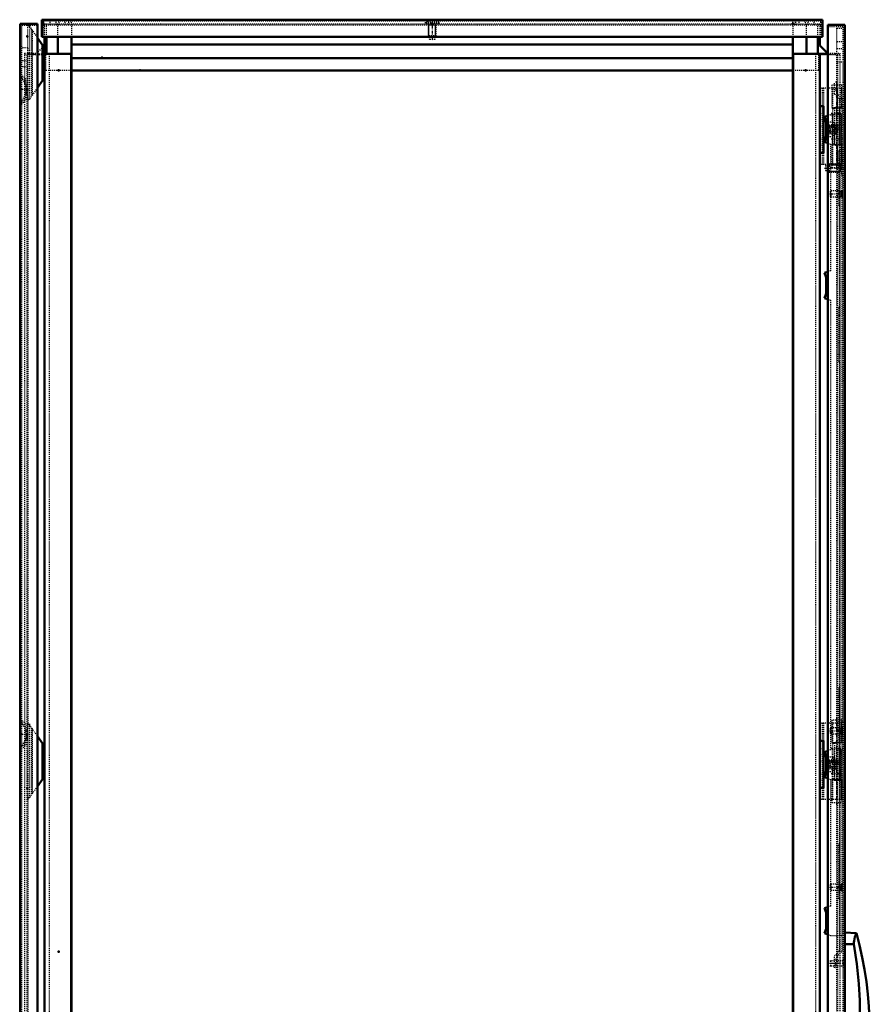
# Model space of a CAD drawing. Header units: millimetres. Extents: x -4 to 3283, y -42 to 4073.
# Tile 9 of 10: x 1946 to 2787, y 1965 to 2935. Entities that reach past the tile are written whole.
import ezdxf

# ---------------------------------------------------------------- set-up
doc = ezdxf.new("R2010")
doc.units = ezdxf.units.MM
doc.linetypes.add('Center', pattern=[1.5, 0.45, -0.5, 0.05, -0.5])
doc.linetypes.add('Dashed', pattern=[2, 1, -1])
for name, color, linetype, lineweight in [('2d ConnectionPoints', 7, 'Continuous', 50), ('AM_0', 7, 'Continuous', 50), ('AM_5', 3, 'Continuous', 25), ('AM_7', 7, 'Center', 25), ('AM_9', 6, 'Dashed', 25)]:
    doc.layers.add(name, color=color, linetype=linetype, lineweight=lineweight)

# ---------------------------------------------------------------- blocks, each defined once
blk = doc.blocks.new('55_CCR048R5_0__Roof_plate_0_in_MCS20048R5_0__1300')
at = {"layer": 'AM_0'}
for p, q in [((2735.89, 2934.62), (1967.89, 2934.62)), ((1967.89, 2934.62), (1967.89, 2917.62)), ((2735.89, 2934.62), (2735.89, 2917.62)), ((2735.89, 2917.62), (1967.89, 2917.62))]:
    blk.add_line(p, q, dxfattribs=at)
at = {"layer": 'AM_5'}
for p, q in [((2347.89, 2929.62), (2355.89, 2929.62)), ((2348.66, 2917.92), (2348.66, 2929.62)), ((2355.12, 2917.92), (2355.12, 2929.62))]:
    blk.add_line(p, q, dxfattribs=at)
at = {"layer": 'AM_7'}
blk.add_line((2351.89, 2934.02), (2351.89, 2914.22), dxfattribs=at)
at = {"layer": 'AM_9'}
for p, q in [((1969.39, 2933.12), (1969.39, 2917.62)), ((2734.39, 2933.12), (1969.39, 2933.12)), ((1969.64, 2929.62), (1969.64, 2933.12)), ((1969.64, 2929.62), (2734.14, 2929.62)), ((1976.14, 2929.62), (1976.14, 2933.12)), ((1981.87, 2929.62), (1981.87, 2933.12)), ((1984.71, 2929.62), (1984.71, 2933.12)), ((1990.82, 2929.62), (1990.82, 2933.12)), ((1994.24, 2929.62), (1994.24, 2933.12)), ((1994.31, 2929.62), (1994.31, 2933.12)), ((1996.88, 2929.62), (1996.88, 2933.12)), ((2344.89, 2932.12), (2344.89, 2930.92)), ((2358.89, 2932.12), (2344.89, 2932.12)), ((2358.89, 2930.92), (2344.89, 2930.92)), ((2347.39, 2933.12), (2347.39, 2932.12)), ((2347.89, 2930.92), (2347.89, 2918.69)), ((2355.89, 2918.69), (2355.89, 2930.92)), ((2356.39, 2932.12), (2356.39, 2933.12)), ((2358.89, 2930.92), (2358.89, 2932.12)), ((2706.9, 2929.62), (2706.9, 2933.12)), ((2709.47, 2929.62), (2709.47, 2933.12)), ((2709.55, 2929.62), (2709.55, 2933.12)), ((2712.96, 2929.62), (2712.96, 2933.12)), ((2719.07, 2929.62), (2719.07, 2933.12)), ((2721.91, 2929.62), (2721.91, 2933.12)), ((2727.64, 2929.62), (2727.64, 2933.12)), ((2734.14, 2929.62), (2734.14, 2933.12)), ((2734.39, 2917.62), (2734.39, 2933.12)), ((2347.89, 2918.69), (2348.39, 2918.19)), ((2355.89, 2918.69), (2347.89, 2918.69)), ((2348.39, 2918.19), (2349.14, 2915.12)), ((2355.39, 2918.19), (2348.39, 2918.19)), ((2354.64, 2915.12), (2355.39, 2918.19)), ((2355.39, 2918.19), (2355.89, 2918.69)), ((2354.64, 2915.12), (2349.14, 2915.12))]:
    blk.add_line(p, q, dxfattribs=at)
blk = doc.blocks.new('57_LSSD2000_0__Espagnolette_Top_0_in_MCS20048R5_0__1300')
at = {"layer": 'AM_0'}
for p, q in [((2741.09, 2840.12), (2737.99, 2839)), ((2737.99, 2839), (2739.58, 2834.63)), ((2739.58, 2834.63), (2739.58, 2818.63)), ((2739.58, 2818.63), (2737.99, 2814.26)), ((2737.99, 2814.26), (2741.09, 2813.13)), ((2741.09, 2686.42), (2737.99, 2685.3)), ((2737.99, 2685.3), (2739.58, 2680.93)), ((2739.58, 2680.93), (2739.58, 2664.93)), ((2739.58, 2664.93), (2737.99, 2660.56)), ((2737.99, 2660.56), (2741.09, 2659.43)), ((2741.09, 2214.82), (2737.99, 2213.69)), ((2737.99, 2213.69), (2739.58, 2209.32)), ((2739.58, 2209.32), (2739.58, 2193.32)), ((2739.58, 2193.32), (2737.99, 2188.95)), ((2737.99, 2188.95), (2741.09, 2187.83)), ((2741.09, 2061.12), (2737.99, 2059.99)), ((2737.99, 2059.99), (2739.58, 2055.62)), ((2739.58, 2055.62), (2739.58, 2039.62)), ((2739.58, 2039.62), (2737.99, 2035.25)), ((2737.99, 2035.25), (2741.09, 2034.13))]:
    blk.add_line(p, q, dxfattribs=at)
at = {"layer": 'AM_9'}
for p, q in [((2747.79, 2861.3), (2747.79, 2873.12)), ((2749.79, 2873.12), (2747.79, 2873.12)), ((2749.79, 2870.12), (2747.79, 2870.12)), ((2749.79, 2873.12), (2749.79, 2862.12)), ((2749.79, 2865.8), (2747.79, 2865.8)), ((2749.79, 2864.59), (2747.79, 2864.59)), ((2752.84, 2856.25), (2747.79, 2861.3)), ((2749.79, 2862.12), (2754.84, 2857.07)), ((2752.84, 2018), (2752.84, 2856.25)), ((2754.84, 2857.07), (2754.84, 2017.17)), ((2743.84, 2841.12), (2741.09, 2840.12)), ((2743.84, 2841.12), (2754.84, 2841.12)), ((2741.64, 2834.81), (2739.87, 2839.68)), ((2741.64, 2834.81), (2741.64, 2818.11)), ((2739.98, 2813.54), (2741.64, 2818.11)), ((2741.09, 2813.13), (2743.84, 2812.13)), ((2743.84, 2812.13), (2743.84, 2687.42)), ((2752.84, 2805.83), (2751.84, 2804.83)), ((2751.84, 2804.83), (2751.84, 2752)), ((2751.84, 2797.92), (2752.84, 2797.92)), ((2751.84, 2758.92), (2752.84, 2758.92)), ((2751.84, 2752), (2752.84, 2751)), ((2741.64, 2681.11), (2739.87, 2685.98)), ((2743.84, 2687.42), (2741.09, 2686.42)), ((2741.64, 2681.11), (2741.64, 2664.41)), ((2739.98, 2659.84), (2741.64, 2664.41)), ((2741.09, 2659.43), (2743.84, 2658.43)), ((2743.84, 2658.43), (2743.84, 2215.82)), ((2752.84, 2652.03), (2751.84, 2651.03)), ((2751.84, 2651.03), (2751.84, 2598.2)), ((2751.84, 2644.12), (2752.84, 2644.12)), ((2751.84, 2605.12), (2752.84, 2605.12)), ((2751.84, 2598.2), (2752.84, 2597.2)), ((2752.84, 2277.23), (2751.84, 2276.23)), ((2751.84, 2276.23), (2751.84, 2223.4)), ((2751.84, 2269.32), (2752.84, 2269.32)), ((2751.84, 2230.32), (2752.84, 2230.32)), ((2751.84, 2223.4), (2752.84, 2222.4)), ((2741.64, 2209.84), (2739.98, 2214.41)), ((2743.84, 2215.82), (2741.09, 2214.82)), ((2741.64, 2209.84), (2741.64, 2193.13)), ((2739.87, 2188.27), (2741.64, 2193.13)), ((2741.09, 2187.83), (2743.84, 2186.82)), ((2743.84, 2186.82), (2743.84, 2062.12)), ((2752.84, 2123.43), (2751.84, 2122.43)), ((2751.84, 2122.43), (2751.84, 2069.6)), ((2751.84, 2115.52), (2752.84, 2115.52)), ((2751.84, 2076.52), (2752.84, 2076.52)), ((2751.84, 2069.6), (2752.84, 2068.6)), ((2741.64, 2056.14), (2739.98, 2060.71)), ((2743.84, 2062.12), (2741.09, 2061.12)), ((2741.64, 2056.14), (2741.64, 2039.43)), ((2739.87, 2034.57), (2741.64, 2039.43)), ((2741.09, 2034.13), (2743.84, 2033.12)), ((2743.84, 2033.12), (2754.84, 2033.12)), ((2747.79, 2012.95), (2752.84, 2018)), ((2754.84, 2017.17), (2749.79, 2012.12)), ((2747.79, 2001.12), (2747.79, 2012.95)), ((2749.79, 2009.66), (2747.79, 2009.66)), ((2749.79, 2008.45), (2747.79, 2008.45)), ((2749.79, 2012.12), (2749.79, 2001.12)), ((2749.79, 2004.12), (2747.79, 2004.12)), ((2749.79, 2001.12), (2747.79, 2001.12))]:
    blk.add_line(p, q, dxfattribs=at)
blk = doc.blocks.new('58_LSSDXXXX_0__Lock_0_in_MCS20048R5_0__1300')
at = {"layer": 'AM_0'}
for p, q in [((2769.26, 2035.53), (2757.89, 2036.12)), ((2766.85, 2024.51), (2757.89, 2024.57)), ((2766.85, 1852.74), (2757.89, 1852.68)), ((2757.89, 1841.12), (2769.26, 1841.72))]:
    blk.add_line(p, q, dxfattribs=at)
for points in [[(2769.27, 2035.53), (2769.2, 2035.37), (2769, 2034.91), (2768.67, 2034.13), (2768.26, 2033.05), (2767.79, 2031.67), (2767.31, 2029.96), (2766.93, 2027.94), (2766.8, 2026.29), (2766.85, 2024.51)], [(2766.85, 2024.51), (2769.67, 2005.19), (2771.55, 1985.67), (2772.52, 1969.16), (2773.15, 1936.02), (2772.27, 1902.84), (2771.12, 1886.12), (2769.34, 1869.39), (2766.85, 1852.74)], [(2766.85, 1852.74), (2766.8, 1850.97), (2766.94, 1849.23), (2767.61, 1846.15), (2768.52, 1843.51), (2768.91, 1842.55), (2769.18, 1841.93), (2769.27, 1841.72), (2769.27, 1841.72)]]:
    blk.add_lwpolyline(points, dxfattribs=at)
blk.add_arc((2420.86, 1938.62), 361.63, 344.45916, 15.54089, dxfattribs=at)
at = {"layer": 'AM_7'}
for p, q in [((2758.72, 2005.62), (2740.46, 2005.62)), ((2758.72, 1871.62), (2740.46, 1871.62))]:
    blk.add_line(p, q, dxfattribs=at)
at = {"layer": 'AM_9'}
for p, q in [((2744.13, 2008.12), (2741.29, 2007.62)), ((2741.29, 2003.62), (2741.29, 2007.62)), ((2744.13, 2003.12), (2744.13, 2008.12)), ((2757.89, 2008.12), (2744.13, 2008.12)), ((2741.29, 2003.62), (2744.13, 2003.12)), ((2744.13, 2003.12), (2757.89, 2003.12)), ((2744.13, 1874.12), (2741.29, 1873.62)), ((2741.29, 1869.62), (2741.29, 1873.62)), ((2757.89, 1874.12), (2744.13, 1874.12)), ((2744.13, 1869.12), (2744.13, 1874.12)), ((2741.29, 1869.62), (2744.13, 1869.12)), ((2744.13, 1869.12), (2757.89, 1869.12))]:
    blk.add_line(p, q, dxfattribs=at)
blk = doc.blocks.new('59_DN2004R5_0__Plain_door_0_in_MCS20048R5_0__1300')
at = {"layer": 'AM_0'}
for p, q in [((2741.09, 2929.62), (2741.09, 947.62)), ((2741.09, 2929.62), (2757.89, 2929.62)), ((2757.89, 2929.62), (2757.89, 947.62))]:
    blk.add_line(p, q, dxfattribs=at)
at = {"layer": 'AM_5'}
for p, q in [((2741.69, 2791.86), (2753.39, 2791.86)), ((2753.39, 2792.62), (2753.39, 2784.62)), ((2741.69, 2785.39), (2753.39, 2785.39)), ((2751.84, 2765.51), (2754.39, 2765.51)), ((2754.39, 2766.12), (2754.39, 2760.12)), ((2751.84, 2760.74), (2754.39, 2760.74)), ((2751.84, 2237.01), (2754.39, 2237.01)), ((2751.84, 2232.24), (2754.39, 2232.24)), ((2754.39, 2237.62), (2754.39, 2231.62)), ((2751.84, 2083.01), (2754.39, 2083.01)), ((2751.84, 2078.24), (2754.39, 2078.24)), ((2754.39, 2083.62), (2754.39, 2077.62))]:
    blk.add_line(p, q, dxfattribs=at)
at = {"layer": 'AM_7'}
for p, q in [((2738, 2788.62), (2757.69, 2788.62)), ((2742.76, 2763.12), (2756.62, 2763.12)), ((2742.76, 2234.62), (2756.62, 2234.62)), ((2742.76, 2080.62), (2756.62, 2080.62)), ((2757.99, 2008.62), (2755.79, 2008.62))]:
    blk.add_line(p, q, dxfattribs=at)
at = {"layer": 'AM_9'}
for p, q in [((2755.89, 2927.62), (2741.09, 2927.62)), ((2755.89, 2927.62), (2755.89, 949.62)), ((2749.89, 2926.12), (2755.89, 2926.12)), ((2749.89, 951.12), (2749.89, 2926.12)), ((2749.89, 2913.12), (2755.89, 2913.12)), ((2749.89, 2906.12), (2755.89, 2906.12)), ((2749.89, 2893.12), (2755.89, 2893.12)), ((2745.54, 2841.62), (2745.54, 2811.62)), ((2745.54, 2841.62), (2755.89, 2841.62)), ((2747.54, 2841.62), (2747.54, 2811.62)), ((2750.09, 2841.62), (2750.09, 2811.62)), ((2752.21, 2841.62), (2752.21, 2811.62)), ((2752.64, 2811.62), (2752.64, 2841.62)), ((2753.87, 2841.62), (2753.87, 2811.62)), ((2753.89, 2841.62), (2753.89, 2811.62)), ((2754.64, 2811.62), (2754.64, 2841.62)), ((2753.89, 2811.62), (2755.89, 2811.62)), ((2741.51, 2791.68), (2738.89, 2790.97)), ((2742.46, 2792.62), (2741.51, 2791.68)), ((2741.51, 2791.68), (2741.51, 2785.57)), ((2754.69, 2792.62), (2742.46, 2792.62)), ((2742.46, 2792.62), (2742.46, 2784.62)), ((2755.89, 2795.62), (2754.69, 2795.62)), ((2754.69, 2795.62), (2754.69, 2781.62)), ((2738.89, 2790.97), (2738.89, 2786.27)), ((2738.89, 2786.27), (2741.51, 2785.57)), ((2741.51, 2785.57), (2742.46, 2784.62)), ((2742.46, 2784.62), (2754.69, 2784.62)), ((2754.69, 2781.62), (2755.89, 2781.62)), ((2744.01, 2766.12), (2743.39, 2765.51)), ((2743.39, 2765.51), (2743.39, 2760.74)), ((2755.19, 2766.12), (2744.01, 2766.12)), ((2744.01, 2766.12), (2744.01, 2760.12)), ((2755.89, 2766.62), (2755.19, 2766.62)), ((2755.19, 2766.62), (2755.19, 2759.62)), ((2743.39, 2760.74), (2744.01, 2760.12)), ((2744.01, 2760.12), (2755.19, 2760.12)), ((2755.19, 2759.62), (2755.89, 2759.62)), ((2744.01, 2237.62), (2743.39, 2237.01)), ((2743.39, 2237.01), (2743.39, 2232.24)), ((2743.39, 2232.24), (2744.01, 2231.62)), ((2755.19, 2237.62), (2744.01, 2237.62)), ((2744.01, 2237.62), (2744.01, 2231.62)), ((2744.01, 2231.62), (2755.19, 2231.62)), ((2755.89, 2238.12), (2755.19, 2238.12)), ((2755.19, 2238.12), (2755.19, 2231.12)), ((2755.19, 2231.12), (2755.89, 2231.12)), ((2745.54, 2216.12), (2745.54, 2186.12)), ((2745.54, 2216.12), (2755.89, 2216.12)), ((2747.54, 2216.12), (2747.54, 2186.12)), ((2750.09, 2216.12), (2750.09, 2186.12)), ((2752.21, 2216.12), (2752.21, 2186.12)), ((2752.64, 2186.12), (2752.64, 2216.12)), ((2753.87, 2216.12), (2753.87, 2186.12)), ((2753.89, 2216.12), (2753.89, 2186.12)), ((2754.64, 2186.12), (2754.64, 2216.12)), ((2745.54, 2186.12), (2747.54, 2186.12)), ((2754.73, 2186.12), (2755.89, 2186.12)), ((2755.89, 2084.12), (2755.19, 2084.12)), ((2755.19, 2084.12), (2755.19, 2077.12)), ((2744.01, 2083.62), (2743.39, 2083.01)), ((2743.39, 2083.01), (2743.39, 2078.24)), ((2743.39, 2078.24), (2744.01, 2077.62)), ((2755.19, 2083.62), (2744.01, 2083.62)), ((2744.01, 2083.62), (2744.01, 2077.62)), ((2744.01, 2077.62), (2755.19, 2077.62)), ((2755.19, 2077.12), (2755.89, 2077.12)), ((2757.89, 2011.22), (2755.89, 2011.22)), ((2755.89, 2009.37), (2757.89, 2009.37)), ((2755.89, 2006.02), (2757.89, 2006.02)), ((2755.89, 2003.88), (2757.89, 2003.88)), ((2755.89, 2001.62), (2757.89, 2001.62))]:
    blk.add_line(p, q, dxfattribs=at)
blk = doc.blocks.new('62_DNMK01_0__Hinge_3_0_in_MCS20048R5_0__1300')
at = {"layer": 'AM_7'}
for p, q in [((2750.09, 2162.15), (2750.09, 2247.1)), ((2755.59, 2217.12), (2744.59, 2217.12)), ((2755.59, 2192.12), (2744.59, 2192.12))]:
    blk.add_line(p, q, dxfattribs=at)
at = {"layer": 'AM_9'}
for p, q in [((2755.09, 2242.12), (2733.39, 2242.12)), ((2735.89, 2167.12), (2735.89, 2242.12)), ((2737.39, 2167.12), (2737.39, 2242.12)), ((2745.09, 2245.12), (2745.09, 2222.62)), ((2755.09, 2245.12), (2745.09, 2245.12)), ((2746.26, 2222.62), (2746.26, 2242.12)), ((2750.59, 2223.12), (2750.59, 2242.12)), ((2754.71, 2223.12), (2754.71, 2242.12)), ((2755.09, 2222.62), (2755.09, 2245.12)), ((2755.09, 2222.62), (2755.09, 2242.12)), ((2755.09, 2222.62), (2745.09, 2222.62)), ((2746.09, 2222.14), (2750.73, 2223.12)), ((2746.09, 2187.11), (2746.09, 2222.14)), ((2747.56, 2222.62), (2747.56, 2223.12)), ((2747.56, 2223.12), (2755.01, 2223.12)), ((2747.59, 2222.62), (2747.59, 2205.62)), ((2750.59, 2223.42), (2750.35, 2223.42)), ((2754.95, 2223.42), (2750.35, 2223.42)), ((2752.59, 2205.62), (2752.59, 2222.62)), ((2755.01, 2223.12), (2755.01, 2222.62)), ((2752.59, 2205.62), (2747.59, 2205.62)), ((2747.59, 2203.62), (2747.59, 2186.62)), ((2747.59, 2203.62), (2752.59, 2203.62)), ((2752.59, 2186.62), (2752.59, 2203.62)), ((2745.09, 2186.62), (2745.09, 2164.12)), ((2745.09, 2186.62), (2755.09, 2186.62)), ((2750.73, 2186.12), (2746.09, 2187.11)), ((2746.26, 2167.12), (2746.26, 2186.62)), ((2747.56, 2186.12), (2747.56, 2186.62)), ((2747.56, 2186.12), (2754.73, 2186.12)), ((2750.35, 2185.82), (2750.59, 2185.83)), ((2750.35, 2185.82), (2754.95, 2185.82)), ((2750.59, 2167.12), (2750.59, 2186.12)), ((2754.71, 2167.12), (2754.71, 2186.12)), ((2755.01, 2186.62), (2755.01, 2186.12)), ((2755.09, 2164.12), (2755.09, 2186.62)), ((2755.09, 2167.12), (2755.09, 2186.62)), ((2755.09, 2167.12), (2733.39, 2167.12)), ((2745.09, 2164.12), (2755.09, 2164.12))]:
    blk.add_line(p, q, dxfattribs=at)
for points in [[(2750.35, 2223.42), (2749.89, 2223.4), (2749.43, 2223.33), (2748.98, 2223.21), (2748.74, 2223.12)], [(2754.95, 2223.42), (2754.94, 2223.4), (2754.93, 2223.33), (2754.92, 2223.21), (2754.92, 2223.12)], [(2754.98, 2223.12), (2754.98, 2223.27), (2754.97, 2223.37), (2754.96, 2223.42), (2754.95, 2223.42)], [(2748.74, 2186.12), (2749.18, 2185.98), (2749.64, 2185.88), (2750.1, 2185.83), (2750.35, 2185.82)], [(2754.92, 2186.12), (2754.93, 2185.98), (2754.94, 2185.88), (2754.95, 2185.83), (2754.95, 2185.82)], [(2754.95, 2185.82), (2754.96, 2185.85), (2754.97, 2185.92), (2754.98, 2186.04), (2754.98, 2186.12)]]:
    blk.add_lwpolyline(points, dxfattribs=at)
blk = doc.blocks.new('63_DNMK01_0__Hinge_4_0_in_MCS20048R5_0__1300')
at = {"layer": 'AM_7'}
for p, q in [((2750.09, 2787.15), (2750.09, 2872.1)), ((2755.59, 2842.12), (2744.59, 2842.12)), ((2755.59, 2817.12), (2744.59, 2817.12))]:
    blk.add_line(p, q, dxfattribs=at)
at = {"layer": 'AM_9'}
for p, q in [((2747.79, 2870.12), (2745.09, 2870.12)), ((2745.09, 2870.12), (2745.09, 2847.62)), ((2755.09, 2870.12), (2749.79, 2870.12)), ((2755.09, 2847.62), (2755.09, 2870.12)), ((2755.09, 2867.12), (2733.39, 2867.12)), ((2735.89, 2792.12), (2735.89, 2867.12)), ((2737.39, 2792.12), (2737.39, 2867.12)), ((2746.26, 2847.62), (2746.26, 2867.12)), ((2750.59, 2848.12), (2750.59, 2867.12)), ((2754.71, 2848.12), (2754.71, 2867.12)), ((2755.09, 2847.62), (2755.09, 2867.12)), ((2755.09, 2847.62), (2745.09, 2847.62)), ((2746.09, 2847.14), (2750.73, 2848.12)), ((2746.09, 2812.11), (2746.09, 2847.14)), ((2747.56, 2847.62), (2747.56, 2848.12)), ((2747.56, 2848.12), (2755.01, 2848.12)), ((2747.59, 2847.62), (2747.59, 2830.62)), ((2750.59, 2848.42), (2750.35, 2848.42)), ((2754.95, 2848.42), (2750.35, 2848.42)), ((2752.59, 2830.62), (2752.59, 2847.62)), ((2755.01, 2848.12), (2755.01, 2847.62)), ((2752.59, 2830.62), (2747.59, 2830.62)), ((2747.59, 2828.62), (2747.59, 2811.62)), ((2747.59, 2828.62), (2752.59, 2828.62)), ((2752.59, 2811.62), (2752.59, 2828.62)), ((2745.09, 2811.62), (2745.09, 2789.12)), ((2745.09, 2811.62), (2753.89, 2811.62)), ((2750.73, 2811.12), (2746.09, 2812.11)), ((2746.26, 2792.12), (2746.26, 2811.62)), ((2747.56, 2811.12), (2747.56, 2811.62)), ((2755.01, 2811.12), (2747.56, 2811.12)), ((2750.35, 2810.82), (2750.59, 2810.83)), ((2750.59, 2792.12), (2750.59, 2811.12)), ((2754.71, 2792.12), (2754.71, 2811.12)), ((2755.01, 2811.62), (2755.01, 2811.12)), ((2755.09, 2789.12), (2755.09, 2811.62)), ((2755.09, 2792.12), (2755.09, 2811.62)), ((2750.35, 2810.82), (2754.95, 2810.82)), ((2755.09, 2792.12), (2733.39, 2792.12)), ((2745.09, 2789.12), (2755.09, 2789.12))]:
    blk.add_line(p, q, dxfattribs=at)
for points in [[(2750.35, 2848.42), (2749.89, 2848.4), (2749.43, 2848.33), (2748.98, 2848.21), (2748.74, 2848.12)], [(2754.95, 2848.42), (2754.94, 2848.4), (2754.93, 2848.33), (2754.92, 2848.21), (2754.92, 2848.12)], [(2754.98, 2848.12), (2754.98, 2848.27), (2754.97, 2848.37), (2754.96, 2848.42), (2754.95, 2848.42)], [(2748.74, 2811.12), (2749.18, 2810.98), (2749.64, 2810.88), (2750.1, 2810.83), (2750.35, 2810.82)], [(2754.92, 2811.12), (2754.93, 2810.98), (2754.94, 2810.88), (2754.95, 2810.83), (2754.95, 2810.82)], [(2754.95, 2810.82), (2754.96, 2810.85), (2754.97, 2810.92), (2754.98, 2811.04), (2754.98, 2811.12)]]:
    blk.add_lwpolyline(points, dxfattribs=at)
blk = doc.blocks.new('66_DNMK01_0__Rod_catches_3_0_in_MCS20048R5_0__1300')
at = {"layer": 'AM_0'}
for p, q in [((2736.89, 2224.62), (2733.39, 2224.62)), ((2736.89, 2178.62), (2736.89, 2224.62)), ((2736.89, 2209.62), (2739.56, 2209.39)), ((2739.58, 2193.86), (2736.89, 2193.62)), ((2733.39, 2178.62), (2736.89, 2178.62))]:
    blk.add_line(p, q, dxfattribs=at)
at = {"layer": 'AM_7'}
for p, q in [((2740.64, 2201.62), (2751.14, 2201.62)), ((2745.89, 2196.37), (2745.89, 2206.87))]:
    blk.add_line(p, q, dxfattribs=at)
at = {"layer": 'AM_9'}
for p, q in [((2739.56, 2209.39), (2746.21, 2208.81)), ((2741.64, 2194.04), (2741.64, 2209.21)), ((2742.14, 2194.08), (2742.14, 2209.16)), ((2744.66, 2203.2), (2744.66, 2203.8)), ((2746.21, 2208.81), (2750.39, 2204.62)), ((2750.39, 2198.62), (2750.39, 2204.62)), ((2746.21, 2194.44), (2739.58, 2193.86)), ((2744.66, 2199.45), (2744.66, 2200.05)), ((2750.39, 2198.62), (2746.21, 2194.44))]:
    blk.add_line(p, q, dxfattribs=at)
blk.add_lwpolyline([(2744.66, 2200.05), (2744.8, 2199.95), (2744.96, 2199.86), (2745.11, 2199.78), (2745.28, 2199.72), (2745.44, 2199.67), (2745.62, 2199.64), (2745.79, 2199.63), (2745.96, 2199.63), (2746.14, 2199.64), (2746.31, 2199.67), (2746.48, 2199.71), (2746.64, 2199.77), (2746.8, 2199.84), (2746.95, 2199.93), (2747.1, 2200.03), (2747.23, 2200.14), (2747.36, 2200.26), (2747.47, 2200.4), (2747.57, 2200.54), (2747.66, 2200.69), (2747.73, 2200.85), (2747.79, 2201.01), (2747.84, 2201.18), (2747.87, 2201.35), (2747.89, 2201.52), (2747.89, 2201.7), (2747.88, 2201.87), (2747.85, 2202.04), (2747.8, 2202.21), (2747.74, 2202.38), (2747.67, 2202.53), (2747.59, 2202.69), (2747.49, 2202.83), (2747.38, 2202.96), (2747.25, 2203.09), (2747.12, 2203.2), (2746.98, 2203.3), (2746.83, 2203.39), (2746.67, 2203.47), (2746.51, 2203.53), (2746.34, 2203.57), (2746.17, 2203.61), (2745.99, 2203.62), (2745.82, 2203.62), (2745.64, 2203.61), (2745.47, 2203.58), (2745.3, 2203.54), (2745.14, 2203.48), (2744.98, 2203.4), (2744.83, 2203.32), (2744.69, 2203.22), (2744.66, 2203.2)], dxfattribs=at)
for radius in [5, 4, 3.7, 2.5]:
    blk.add_circle((2745.89, 2201.62), radius, dxfattribs=at)
blk = doc.blocks.new('67_DNMK01_0__Rod_catches_4_0_in_MCS20048R5_0__1300')
at = {"layer": 'AM_0'}
for p, q in [((2736.89, 2849.62), (2733.39, 2849.62)), ((2736.89, 2803.62), (2736.89, 2849.62)), ((2736.89, 2834.62), (2739.58, 2834.39)), ((2739.58, 2818.86), (2736.89, 2818.62)), ((2733.39, 2803.62), (2736.89, 2803.62))]:
    blk.add_line(p, q, dxfattribs=at)
at = {"layer": 'AM_7'}
for p, q in [((2745.89, 2821.37), (2745.89, 2831.87)), ((2740.64, 2826.62), (2751.14, 2826.62))]:
    blk.add_line(p, q, dxfattribs=at)
at = {"layer": 'AM_9'}
for p, q in [((2739.58, 2834.39), (2746.21, 2833.81)), ((2741.64, 2819.04), (2741.64, 2834.21)), ((2742.14, 2819.08), (2742.14, 2834.16)), ((2746.21, 2833.81), (2750.39, 2829.62)), ((2744.66, 2828.2), (2744.66, 2828.8)), ((2744.66, 2824.45), (2744.66, 2825.05)), ((2750.39, 2823.62), (2746.21, 2819.44)), ((2750.39, 2823.62), (2750.39, 2829.62)), ((2746.21, 2819.44), (2739.58, 2818.86))]:
    blk.add_line(p, q, dxfattribs=at)
blk.add_lwpolyline([(2744.66, 2825.05), (2744.8, 2824.95), (2744.96, 2824.86), (2745.11, 2824.78), (2745.28, 2824.72), (2745.44, 2824.67), (2745.62, 2824.64), (2745.79, 2824.63), (2745.96, 2824.63), (2746.14, 2824.64), (2746.31, 2824.67), (2746.48, 2824.71), (2746.64, 2824.77), (2746.8, 2824.84), (2746.95, 2824.93), (2747.1, 2825.03), (2747.23, 2825.14), (2747.36, 2825.26), (2747.47, 2825.4), (2747.57, 2825.54), (2747.66, 2825.69), (2747.73, 2825.85), (2747.79, 2826.01), (2747.84, 2826.18), (2747.87, 2826.35), (2747.89, 2826.52), (2747.89, 2826.7), (2747.88, 2826.87), (2747.85, 2827.04), (2747.8, 2827.21), (2747.74, 2827.38), (2747.67, 2827.53), (2747.59, 2827.69), (2747.49, 2827.83), (2747.38, 2827.96), (2747.25, 2828.09), (2747.12, 2828.2), (2746.98, 2828.3), (2746.83, 2828.39), (2746.67, 2828.47), (2746.51, 2828.53), (2746.34, 2828.57), (2746.17, 2828.61), (2745.99, 2828.62), (2745.82, 2828.62), (2745.64, 2828.61), (2745.47, 2828.58), (2745.3, 2828.54), (2745.14, 2828.48), (2744.98, 2828.4), (2744.83, 2828.32), (2744.69, 2828.22), (2744.66, 2828.2)], dxfattribs=at)
for radius in [5, 4, 3.7, 2.5]:
    blk.add_circle((2745.89, 2826.62), radius, dxfattribs=at)
blk = doc.blocks.new('68_CRP2004R5_0__Rear_Panel_0_in_MCS20048R5_0__1300')
at = {"layer": 'AM_0'}
for p, q in [((1946.39, 2930.57), (1963.39, 2930.57)), ((1946.39, 2930.57), (1946.39, 948.57)), ((1963.39, 2930.57), (1963.39, 948.57))]:
    blk.add_line(p, q, dxfattribs=at)
at = {"layer": 'AM_7'}
for p, q in [((1953.95, 2865.87), (1946.03, 2865.87)), ((1953.95, 2230.87), (1946.03, 2230.87))]:
    blk.add_line(p, q, dxfattribs=at)
at = {"layer": 'AM_9'}
for p, q in [((1963.39, 2929.07), (1947.89, 2929.07)), ((1947.89, 2929.07), (1947.89, 950.07)), ((1953.89, 2907.07), (1947.89, 2907.07)), ((1953.89, 2907.07), (1953.89, 952.07)), ((1953.89, 2894.07), (1947.89, 2894.07)), ((1952.09, 2873.9), (1946.39, 2879.6)), ((1953.89, 2888.07), (1947.89, 2888.07)), ((1953.59, 2874.52), (1947.89, 2880.22)), ((1952.09, 2857.85), (1952.09, 2873.9)), ((1953.59, 2869.87), (1952.09, 2869.87)), ((1953.59, 2860.28), (1953.59, 2871.47)), ((1952.09, 2861.87), (1953.59, 2861.87)), ((1946.39, 2852.15), (1952.09, 2857.85)), ((1947.89, 2851.52), (1953.59, 2857.22)), ((1952.09, 2238.9), (1946.39, 2244.6)), ((1953.59, 2239.52), (1947.89, 2245.22)), ((1952.09, 2222.85), (1952.09, 2238.9)), ((1953.59, 2234.87), (1952.09, 2234.87)), ((1953.59, 2225.28), (1953.59, 2236.47)), ((1946.39, 2217.15), (1952.09, 2222.85)), ((1947.89, 2216.52), (1953.59, 2222.22)), ((1952.09, 2226.87), (1953.59, 2226.87))]:
    blk.add_line(p, q, dxfattribs=at)
for points in [[(1947.89, 2854.7), (1948.34, 2855.28), (1950.71, 2858.64), (1952.56, 2862.3), (1953.24, 2866.2), (1952.31, 2870.06), (1950.34, 2873.69), (1947.89, 2877.05)], [(1947.89, 2219.7), (1948.34, 2220.28), (1950.71, 2223.64), (1952.56, 2227.3), (1953.24, 2231.2), (1952.31, 2235.06), (1950.34, 2238.69), (1947.89, 2242.05)]]:
    blk.add_lwpolyline(points, dxfattribs=at)
blk = doc.blocks.new('70_CRPK040RPMK2T_0_in_MCS20048R5_0__1300')
at = {"layer": 'AM_0'}
for p, q in [((1963.39, 2916.85), (1968.39, 2909.62)), ((1970.39, 2909.62), (1968.39, 2909.62)), ((1968.39, 2909.62), (1968.39, 2874.62)), ((1970.39, 2909.62), (1970.39, 2901.12)), ((1968.39, 2874.62), (1963.39, 2867.4)), ((1970.39, 2874.62), (1968.39, 2874.62))]:
    blk.add_line(p, q, dxfattribs=at)
at = {"layer": 'AM_9'}
for p, q in [((1953.59, 2929.12), (1953.59, 2871.47)), ((1953.59, 2929.12), (1955.59, 2929.12)), ((1955.59, 2928.12), (1953.59, 2928.12)), ((1955.59, 2929.12), (1955.59, 2855.12)), ((1955.59, 2928.12), (1963.39, 2916.85)), ((1957.66, 2925.14), (1957.66, 2859.11)), ((1958.23, 2924.31), (1958.23, 2859.94)), ((1953.59, 2860.28), (1953.59, 2855.12)), ((1963.39, 2867.4), (1955.59, 2856.12)), ((1955.59, 2856.12), (1953.59, 2856.12)), ((1953.59, 2855.12), (1955.59, 2855.12))]:
    blk.add_line(p, q, dxfattribs=at)
blk = doc.blocks.new('71_CRPK040RPMK3R_0_in_MCS20048R5_0__1300')
at = {"layer": 'AM_0'}
for p, q in [((1963.39, 2229.35), (1968.39, 2222.12)), ((1968.39, 2222.12), (1968.39, 2187.12)), ((1970.39, 2222.12), (1968.39, 2222.12)), ((1968.39, 2187.12), (1963.39, 2179.9)), ((1970.39, 2187.12), (1968.39, 2187.12))]:
    blk.add_line(p, q, dxfattribs=at)
at = {"layer": 'AM_9'}
for p, q in [((1953.59, 2241.62), (1955.59, 2241.62)), ((1953.59, 2241.62), (1953.59, 2236.47)), ((1955.59, 2240.62), (1953.59, 2240.62)), ((1955.59, 2241.62), (1955.59, 2167.62)), ((1955.59, 2240.62), (1963.39, 2229.35)), ((1957.66, 2237.64), (1957.66, 2171.61)), ((1958.23, 2236.81), (1958.23, 2172.44)), ((1953.59, 2225.28), (1953.59, 2167.62)), ((1963.39, 2179.9), (1955.59, 2168.62)), ((1955.59, 2168.62), (1953.59, 2168.62)), ((1953.59, 2167.62), (1955.59, 2167.62))]:
    blk.add_line(p, q, dxfattribs=at)
blk = doc.blocks.new('73_MCS20048R5_Frame_0_in_MCS20048R5_0__1300')
at = {"layer": 'AM_0'}
for p, q in [((1970.39, 2909.62), (1970.39, 2917.62)), ((1972.49, 2901.12), (1972.49, 2917.62)), ((1983.62, 2901.12), (1983.62, 2917.62)), ((1996.89, 2917.62), (1996.89, 928.62)), ((2706.89, 2917.62), (2706.89, 928.62)), ((2720.16, 2901.12), (2720.16, 2917.62)), ((2731.29, 2901.12), (2731.29, 2917.62)), ((2733.39, 2917.62), (2733.39, 2909.15)), ((2706.89, 2910.12), (1996.89, 2910.12)), ((2733.39, 2909.15), (2740.92, 2901.62)), ((1970.39, 2901.12), (1996.89, 2901.12)), ((1970.39, 2901.12), (1970.39, 958.12)), ((1996.59, 2901.12), (1996.59, 958.12)), ((2706.89, 2901.12), (2741.09, 2901.12)), ((2707.19, 2901.12), (2707.19, 958.12)), ((2733.39, 2901.12), (2733.39, 958.12)), ((2740.92, 2901.62), (2741.09, 2901.62)), ((2706.89, 2896.62), (1996.89, 2896.62)), ((2706.89, 2884.62), (1996.89, 2884.62))]:
    blk.add_line(p, q, dxfattribs=at)
at = {"layer": 'AM_9'}
for p, q in [((1970.39, 2917.62), (1970.39, 2930.62)), ((1970.39, 2930.62), (2733.39, 2930.62)), ((1972.49, 2917.62), (1972.49, 2930.62)), ((1983.62, 2917.62), (1983.62, 2930.62)), ((1996.89, 2930.62), (1996.89, 2917.62)), ((2706.89, 2930.62), (2706.89, 2917.62)), ((2720.16, 2917.62), (2720.16, 2930.62)), ((2731.29, 2917.62), (2731.29, 2930.62)), ((2733.39, 2930.62), (2733.39, 2917.62)), ((1962.87, 2901.62), (1970.39, 2909.15)), ((1950.89, 2901.62), (1962.87, 2901.62)), ((1950.89, 2901.62), (1950.89, 957.62)), ((1971.89, 2899.87), (1950.89, 2899.87)), ((1952.95, 2899.87), (1952.95, 2867.42)), ((1954.78, 2901.62), (1954.78, 2901.12)), ((1954.78, 2901.12), (1970.39, 2901.12)), ((1960.66, 2901.12), (1960.66, 2899.87)), ((1971.89, 2884.62), (1971.89, 2899.87)), ((1974.89, 2901.12), (1974.89, 958.12)), ((2728.89, 2901.12), (2728.89, 958.12)), ((2731.89, 2899.87), (2731.89, 2884.62)), ((2752.89, 2899.87), (2731.89, 2899.87)), ((2741.09, 2901.62), (2752.89, 2901.62)), ((2741.09, 2901.12), (2749.01, 2901.12)), ((2743.13, 2899.87), (2743.13, 2901.12)), ((2749.01, 2901.12), (2749.01, 2901.62)), ((2750.84, 2899.87), (2750.84, 959.37)), ((2752.89, 2901.62), (2752.89, 957.62)), ((1996.89, 2884.62), (1971.89, 2884.62)), ((2731.89, 2884.62), (2706.89, 2884.62)), ((1952.95, 2864.53), (1952.95, 2232.42)), ((1952.95, 2229.53), (1952.95, 1707.42))]:
    blk.add_line(p, q, dxfattribs=at)

msp = doc.modelspace()

# ---------------------------------------------------------------- linework, layer by layer
at = {"layer": '2d ConnectionPoints'}
for p in [(2351.892, 2930.624), (2706.892, 2930.624), (1953.592, 2918.374), (1970.392, 2904.624), (1970.392, 2892.124), (1970.392, 2892.124), (1970.392, 2892.124), (1970.392, 2892.124), (1970.392, 2892.124), (2026.892, 2897.124), (1970.392, 2879.624), (1984.392, 2884.624), (2064.392, 2884.624), (2064.392, 2884.624), (2719.392, 2884.624), (2719.392, 2884.624), (2719.392, 2884.624), (1953.592, 2865.874), (2733.392, 2842.124), (2733.392, 2842.124), (2733.392, 2842.124), (2733.392, 2842.124), (2733.392, 2842.124), (2733.392, 2836.124), (2733.392, 2829.624), (2750.092, 2829.624), (2750.092, 2826.624), (2733.392, 2817.124), (2733.392, 2817.124), (2733.392, 2811.124), (1953.592, 2230.874), (1970.392, 2217.124), (2733.392, 2217.124), (2733.392, 2217.124), (2733.392, 2217.124), (2733.392, 2217.124), (2733.392, 2217.124), (2733.392, 2211.124), (1970.392, 2204.624), (1970.392, 2204.624), (1970.392, 2204.624), (2733.392, 2204.624), (2750.092, 2204.624), (1970.392, 2192.124), (1970.392, 2192.124), (1970.392, 2192.124), (2733.392, 2192.124), (2733.392, 2192.124), (2733.392, 2186.124), (1953.592, 2178.374), (1984.392, 2017.124), (2757.892, 2008.624), (2757.892, 2008.624), (2748.792, 2005.624), (2757.892, 2005.624), (2757.892, 2005.624)]:
    msp.add_point(p, dxfattribs=at)

# ---------------------------------------------------------------- block references
for name in ['68_CRP2004R5_0__Rear_Panel_0_in_MCS20048R5_0__1300', '73_MCS20048R5_Frame_0_in_MCS20048R5_0__1300', '70_CRPK040RPMK2T_0_in_MCS20048R5_0__1300', '55_CCR048R5_0__Roof_plate_0_in_MCS20048R5_0__1300', '59_DN2004R5_0__Plain_door_0_in_MCS20048R5_0__1300', '63_DNMK01_0__Hinge_4_0_in_MCS20048R5_0__1300', '57_LSSD2000_0__Espagnolette_Top_0_in_MCS20048R5_0__1300', '67_DNMK01_0__Rod_catches_4_0_in_MCS20048R5_0__1300', '71_CRPK040RPMK3R_0_in_MCS20048R5_0__1300', '62_DNMK01_0__Hinge_3_0_in_MCS20048R5_0__1300', '66_DNMK01_0__Rod_catches_3_0_in_MCS20048R5_0__1300', '58_LSSDXXXX_0__Lock_0_in_MCS20048R5_0__1300']:
    msp.add_blockref(name, (0, 0))

doc.saveas('drawing.dxf')
